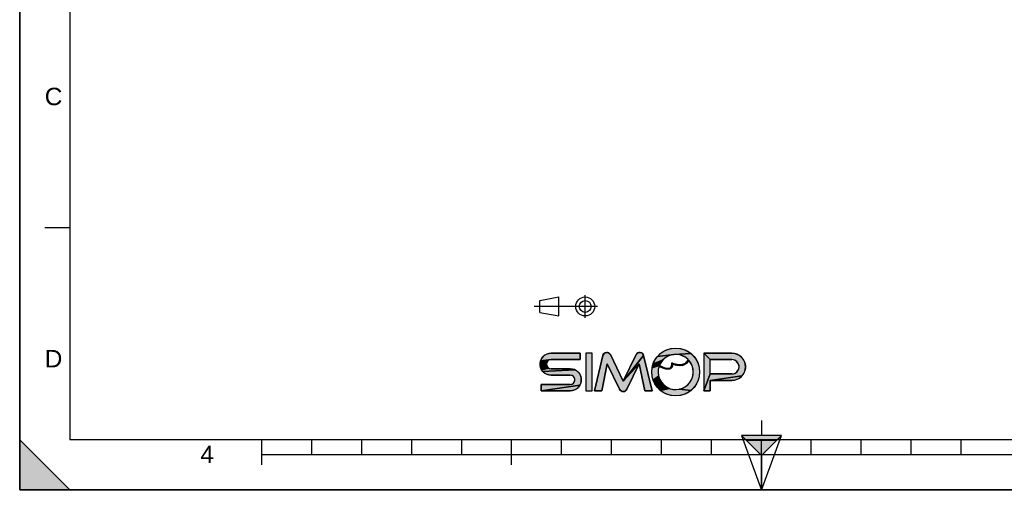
# Model space of a CAD drawing. Header units: millimetres. Extents: x 0 to 297, y 0 to 210.
# Tile 1 of 31: x 0 to 197, y 0 to 94. Entities that reach past the tile are written whole.
import ezdxf

# ---------------------------------------------------------------- set-up
doc = ezdxf.new("R2010")
doc.units = ezdxf.units.MM
doc.header["$LTSCALE"] = 16.335
doc.layers.get('0').update_dxf_attribs({"linetype": 'CONTINUOUS'})
doc.styles.add('TEXTSTYLE_2', font='arial.ttf')

# ---------------------------------------------------------------- blocks, each defined once
blk = doc.blocks.new('MARGEA4_BL0', base_point=(148.51, 105.01))
at = {"color": 7, "linetype": 'CONTINUOUS'}
for p, q in [((0.01, 0.01), (0.01, 210.01)), ((0.01, 0.01), (0.01, 210.01)), ((0.01, 210.01), (0.01, 0.01)), ((10.01, 200.01), (10.01, 10.01)), ((5.01, 52.51), (10.01, 52.51)), ((0.01, 10.01), (10.01, 0.01)), ((0.01, 0.01), (0.01, 10.01)), ((0.01, 10.01), (10.01, 0.01)), ((287.01, 10.01), (10.01, 10.01)), ((48.51, 5.01), (48.51, 10.01)), ((58.51, 7.01), (58.51, 10.01)), ((68.51, 7.01), (68.51, 10.01)), ((78.51, 7.01), (78.51, 10.01)), ((88.51, 7.01), (88.51, 10.01)), ((98.51, 5.01), (98.51, 10.01)), ((108.51, 7.01), (108.51, 10.01)), ((118.51, 7.01), (118.51, 10.01)), ((128.51, 7.01), (128.51, 10.01)), ((138.51, 7.01), (138.51, 10.01)), ((148.51, 0.01), (148.51, 10.01)), ((158.51, 7.01), (158.51, 10.01)), ((168.51, 7.01), (168.51, 10.01)), ((178.51, 7.01), (178.51, 10.01)), ((188.51, 7.01), (188.51, 10.01)), ((248.51, 7.01), (48.51, 7.01)), ((297.01, 0.01), (0.01, 0.01)), ((10.01, 0.01), (0.01, 0.01)), ((297.01, 0.01), (0.01, 0.01))]:
    blk.add_line(p, q, dxfattribs=at)
blk.add_solid([(0.01, 10.01), (10.01, 0.01), (0.01, 0.01)], dxfattribs=at)
at = {"color": 7, "linetype": 'CONTINUOUS', "style": 'TEXTSTYLE_2', "oblique": 0}
for s, p in [('C', (5.01, 77.01)), ('D', (5.01, 24.51)), ('4', (36.17, 5.35))]:
    blk.add_text(s, height=3.5, dxfattribs=at).set_placement(p)
blk = doc.blocks.new('REPERE_ORIENTATION_BL1', base_point=(148.52, 6.9))
at = {"color": 7, "linetype": 'CONTINUOUS'}
for p, q in [((148.52, 13.9), (148.52, 10.9)), ((148.52, 6.9), (144.52, 10.9)), ((152.52, 10.9), (144.52, 10.9)), ((144.52, 10.9), (148.52, -0.1)), ((151.52, 9.9), (145.52, 9.9)), ((148.52, 6.9), (152.52, 10.9)), ((148.52, -0.1), (152.52, 10.9)), ((148.52, 6.9), (148.52, -0.1))]:
    blk.add_line(p, q, dxfattribs=at)
blk.add_solid([(144.52, 10.9), (148.52, 6.9), (152.52, 10.9)], dxfattribs=at)
blk = doc.blocks.new('ISO_BL3', base_point=(109.36, 36.71))
at = {"color": 7, "linetype": 'CONTINUOUS'}
for p, q in [((104.16, 37.89), (107.96, 38.61)), ((104.16, 35.53), (104.16, 37.89)), ((107.96, 34.81), (107.96, 38.61)), ((113.24, 34.43), (113.24, 38.99)), ((115.7, 36.71), (103.02, 36.71)), ((104.16, 35.53), (107.96, 34.81))]:
    blk.add_line(p, q, dxfattribs=at)
for radius in [1.9, 1.18]:
    blk.add_circle((113.24, 36.71), radius, dxfattribs=at)
blk = doc.blocks.new('LOGO-SIMOP-2009_BL4', base_point=(124.77, 23.59))
at = {"linetype": 'CONTINUOUS'}
for points in [[(131.36, 28.39), (132.2, 28.32), (133.01, 28.1), (133.76, 27.75), (134.45, 27.27), (130.96, 27.09), (127.69, 26.67), (128.28, 27.27), (128.96, 27.75), (129.72, 28.1), (130.53, 28.32)], [(105.95, 25.95), (105.76, 25.8), (104.22, 25.38), (104.32, 25.83), (106.41, 26.07), (106.17, 26.04)], [(105.52, 25.39), (105.49, 25.15), (105.52, 24.91), (104.32, 24.47), (104.22, 24.92), (104.22, 25.38), (105.76, 25.8), (105.62, 25.61)], [(105.95, 27.3), (106.41, 27.35), (112.22, 27.35), (112.22, 26.07), (106.41, 26.07), (104.32, 25.83), (104.51, 26.25), (104.78, 26.62), (105.12, 26.93), (105.52, 27.16)], [(117.58, 27.51), (117.79, 27.47), (117.99, 27.38), (118.15, 27.24), (118.28, 27.06), (120.86, 21.75), (124.06, 25.22), (121.58, 20.12), (121.45, 19.93), (121.28, 19.79), (121.08, 19.7), (120.86, 19.67), (120.64, 19.7), (120.44, 19.79), (120.27, 19.93), (120.14, 20.12), (117.66, 25.22), (116.54, 19.83), (115.1, 19.83), (116.78, 26.89), (116.86, 27.1), (116.99, 27.27), (117.16, 27.4), (117.36, 27.49)], [(123.93, 27.47), (124.14, 27.51), (124.36, 27.49), (124.56, 27.4), (124.73, 27.27), (124.86, 27.1), (124.94, 26.89), (120.86, 21.75), (123.44, 27.06), (123.56, 27.24), (123.73, 27.38)], [(124.06, 25.22), (120.86, 21.75), (124.94, 26.89), (126.62, 19.83), (125.18, 19.83)], [(128.37, 25.44), (128.08, 24.87), (126.64, 24.42), (126.85, 25.23), (128.75, 25.95)], [(129.75, 26.72), (129.21, 26.38), (128.75, 25.95), (126.85, 25.23), (127.21, 25.99), (127.69, 26.67), (130.96, 27.09), (130.34, 26.96)], [(131.6, 27.1), (130.96, 27.09), (134.45, 27.27), (135.04, 26.67), (135.52, 25.99), (135.87, 25.23), (136.09, 24.42), (136.16, 23.59), (136.09, 22.76), (135.87, 21.95), (135.52, 21.19), (135.04, 20.5), (134.45, 19.91), (132.08, 20.14), (132.72, 20.34), (133.31, 20.66), (133.83, 21.08), (134.26, 21.59), (134.59, 22.18), (134.8, 22.82), (134.88, 23.48), (134.84, 24.15), (134.67, 24.8), (134.38, 25.41), (133.98, 25.95), (133.72, 25.55), (133.44, 25.26), (133.1, 25.04), (132.73, 24.91), (132.16, 25.01), (132.59, 25.04), (132.97, 25.16), (133.31, 25.36), (133.6, 25.65), (133.86, 26.07), (133.38, 26.48), (132.82, 26.79), (132.22, 27)], [(138.29, 26.07), (137.01, 27.35), (142.61, 27.35), (143.18, 27.29), (143.72, 27.11), (144.21, 26.83), (144.63, 26.45), (144.97, 25.99), (145.2, 25.47), (145.32, 24.91), (145.32, 24.34), (145.2, 23.79), (144.97, 23.27), (144.63, 22.81), (138.29, 21.91), (138.29, 19.83), (137.01, 19.83), (138.29, 23.19), (142.61, 23.19), (142.96, 23.23), (143.28, 23.35), (143.57, 23.55), (143.8, 23.81), (143.96, 24.12), (144.04, 24.46), (144.04, 24.8), (143.96, 25.14), (143.8, 25.45), (143.57, 25.71), (143.28, 25.9), (142.96, 26.03), (142.61, 26.07)], [(105.76, 24.5), (105.95, 24.35), (104.51, 24.05), (104.32, 24.47), (105.52, 24.91), (105.62, 24.69)], [(111.55, 23.81), (111.89, 23.5), (112.17, 23.13), (112.35, 22.71), (112.45, 22.26), (112.45, 21.8), (112.35, 21.35), (112.17, 20.93), (104.45, 19.83), (104.45, 21.11), (110.26, 21.11), (110.5, 21.14), (110.72, 21.23), (110.91, 21.38), (111.06, 21.57), (111.15, 21.79), (111.18, 22.03), (111.15, 22.27), (111.06, 22.49), (110.91, 22.68), (110.72, 22.83), (110.5, 22.92), (110.26, 22.95), (106.41, 22.95), (105.95, 23), (105.52, 23.14), (105.12, 23.37), (104.78, 23.68), (111.15, 24.04)], [(110.72, 24.18), (111.15, 24.04), (104.78, 23.68), (104.51, 24.05), (105.95, 24.35), (106.17, 24.26), (106.41, 24.23), (110.26, 24.23)], [(128.08, 24.87), (128.43, 24.7), (128.44, 24.52), (128.03, 24.72), (127.88, 24.06), (127.85, 23.39), (127.95, 22.73), (126.85, 21.95), (126.64, 22.76), (126.56, 23.59), (126.64, 24.42)], [(128.74, 24.57), (129.03, 24.46), (129.31, 24.37), (129.16, 24.24), (128.8, 24.37), (128.44, 24.52), (128.43, 24.7)], [(129.79, 24.29), (130, 24.3), (130.27, 24.21), (130.03, 24.14), (129.77, 24.13), (129.47, 24.17), (129.16, 24.24), (129.31, 24.37), (129.55, 24.32)], [(131.15, 25.2), (131.68, 25.06), (131.32, 24.98), (130.74, 25.18), (130.72, 24.82), (130.63, 24.56), (130.48, 24.35), (130.27, 24.21), (130, 24.3), (130.18, 24.35), (130.35, 24.45), (130.48, 24.62), (130.55, 24.81), (130.58, 25.06), (130.56, 25.43)], [(132.16, 25.01), (132.73, 24.91), (132.31, 24.85), (131.84, 24.87), (131.32, 24.98), (131.68, 25.06)], [(128.18, 22.1), (128.52, 21.52), (128.96, 21.02), (127.69, 20.5), (127.21, 21.19), (126.85, 21.95), (127.95, 22.73)], [(143.18, 21.97), (142.61, 21.91), (138.29, 21.91), (144.63, 22.81), (144.21, 22.43), (143.72, 22.14)], [(110.72, 19.88), (110.26, 19.83), (104.45, 19.83), (112.17, 20.93), (111.89, 20.56), (111.55, 20.25), (111.15, 20.02)], [(129.49, 20.61), (130.09, 20.31), (128.28, 19.91), (127.69, 20.5), (128.96, 21.02)], [(131.41, 20.07), (132.08, 20.14), (134.45, 19.91), (133.76, 19.43), (133.01, 19.08), (132.2, 18.86), (131.36, 18.79), (130.53, 18.86), (129.72, 19.08), (128.96, 19.43), (128.28, 19.91), (130.09, 20.31), (130.74, 20.13)]]:
    blk.add_hatch(color=7, dxfattribs=at).paths.add_polyline_path(points)
at = {"color": 7, "linetype": 'CONTINUOUS'}
for p, q in [((128.28, 27.27), (128.96, 27.75)), ((128.96, 27.75), (129.72, 28.1)), ((129.72, 28.1), (130.53, 28.32)), ((130.53, 28.32), (131.36, 28.39)), ((131.36, 28.39), (132.2, 28.32)), ((132.2, 28.32), (133.01, 28.1)), ((133.01, 28.1), (133.76, 27.75)), ((133.76, 27.75), (134.45, 27.27)), ((104.22, 25.38), (104.32, 25.83)), ((105.76, 25.8), (104.22, 25.38)), ((104.32, 25.83), (104.51, 26.25)), ((106.41, 26.07), (104.32, 25.83)), ((104.51, 26.25), (104.78, 26.62)), ((104.78, 26.62), (105.12, 26.93)), ((105.12, 26.93), (105.52, 27.16)), ((105.52, 27.16), (105.95, 27.3)), ((105.76, 25.8), (105.62, 25.61)), ((105.95, 25.95), (105.76, 25.8)), ((105.95, 27.3), (106.41, 27.35)), ((106.17, 26.04), (105.95, 25.95)), ((106.41, 26.07), (106.17, 26.04)), ((112.22, 27.35), (106.41, 27.35)), ((106.41, 26.07), (112.22, 26.07)), ((112.22, 26.07), (112.22, 27.35)), ((113.34, 27.35), (113.34, 19.83)), ((114.62, 27.35), (113.34, 27.35)), ((114.62, 19.83), (114.62, 27.35)), ((116.78, 26.89), (115.1, 19.83)), ((116.78, 26.89), (116.86, 27.1)), ((116.86, 27.1), (116.99, 27.27)), ((116.99, 27.27), (117.16, 27.4)), ((117.16, 27.4), (117.36, 27.49)), ((117.36, 27.49), (117.58, 27.51)), ((117.58, 27.51), (117.79, 27.47)), ((117.79, 27.47), (117.99, 27.38)), ((117.99, 27.38), (118.15, 27.24)), ((118.15, 27.24), (118.28, 27.06)), ((120.86, 21.75), (118.28, 27.06)), ((123.44, 27.06), (120.86, 21.75)), ((124.94, 26.89), (120.86, 21.75)), ((123.44, 27.06), (123.56, 27.24)), ((123.56, 27.24), (123.73, 27.38)), ((123.73, 27.38), (123.93, 27.47)), ((123.93, 27.47), (124.14, 27.51)), ((124.14, 27.51), (124.36, 27.49)), ((124.36, 27.49), (124.56, 27.4)), ((124.56, 27.4), (124.73, 27.27)), ((124.73, 27.27), (124.86, 27.1)), ((124.86, 27.1), (124.94, 26.89)), ((126.62, 19.83), (124.94, 26.89)), ((126.85, 25.23), (127.21, 25.99)), ((128.75, 25.95), (126.85, 25.23)), ((127.21, 25.99), (127.69, 26.67)), ((127.69, 26.67), (128.28, 27.27)), ((130.96, 27.09), (127.69, 26.67)), ((128.75, 25.95), (128.37, 25.44)), ((129.21, 26.38), (128.75, 25.95)), ((129.75, 26.72), (129.21, 26.38)), ((130.34, 26.96), (129.75, 26.72)), ((130.96, 27.09), (130.34, 26.96)), ((134.45, 27.27), (130.96, 27.09)), ((131.6, 27.1), (130.96, 27.09)), ((132.22, 27), (131.6, 27.1)), ((132.82, 26.79), (132.22, 27)), ((133.38, 26.48), (132.82, 26.79)), ((133.31, 25.36), (133.6, 25.65)), ((133.86, 26.07), (133.38, 26.48)), ((133.6, 25.65), (133.86, 26.07)), ((133.98, 25.95), (133.72, 25.55)), ((134.38, 25.41), (133.98, 25.95)), ((134.45, 27.27), (135.04, 26.67)), ((135.04, 26.67), (135.52, 25.99)), ((135.52, 25.99), (135.87, 25.23)), ((142.61, 27.35), (137.01, 27.35)), ((138.29, 26.07), (137.01, 27.35)), ((137.01, 27.35), (137.01, 19.83)), ((138.29, 26.07), (142.61, 26.07)), ((138.29, 23.19), (138.29, 26.07)), ((142.61, 27.35), (143.18, 27.29)), ((142.96, 26.03), (142.61, 26.07)), ((143.28, 25.9), (142.96, 26.03)), ((143.18, 27.29), (143.72, 27.11)), ((143.57, 25.71), (143.28, 25.9)), ((143.8, 25.45), (143.57, 25.71)), ((143.72, 27.11), (144.21, 26.83)), ((144.21, 26.83), (144.63, 26.45)), ((144.63, 26.45), (144.97, 25.99)), ((144.97, 25.99), (145.2, 25.47)), ((104.22, 24.92), (104.22, 25.38)), ((104.32, 24.47), (104.22, 24.92)), ((105.52, 24.91), (104.32, 24.47)), ((104.51, 24.05), (104.32, 24.47)), ((105.95, 24.35), (104.51, 24.05)), ((104.78, 23.68), (104.51, 24.05)), ((111.15, 24.04), (104.78, 23.68)), ((105.12, 23.37), (104.78, 23.68)), ((105.52, 25.39), (105.49, 25.15)), ((105.49, 25.15), (105.52, 24.91)), ((105.62, 25.61), (105.52, 25.39)), ((105.52, 24.91), (105.62, 24.69)), ((105.62, 24.69), (105.76, 24.5)), ((105.76, 24.5), (105.95, 24.35)), ((105.95, 24.35), (106.17, 24.26)), ((106.17, 24.26), (106.41, 24.23)), ((110.26, 24.23), (106.41, 24.23)), ((110.26, 24.23), (110.72, 24.18)), ((110.72, 24.18), (111.15, 24.04)), ((111.15, 24.04), (111.55, 23.81)), ((111.55, 23.81), (111.89, 23.5)), ((116.54, 19.83), (117.66, 25.22)), ((117.66, 25.22), (120.14, 20.12)), ((124.06, 25.22), (120.86, 21.75)), ((121.58, 20.12), (124.06, 25.22)), ((124.06, 25.22), (125.18, 19.83)), ((126.56, 23.59), (126.64, 24.42)), ((126.64, 24.42), (126.85, 25.23)), ((128.08, 24.87), (126.64, 24.42)), ((127.88, 24.06), (127.85, 23.39)), ((128.03, 24.72), (127.88, 24.06)), ((128.44, 24.52), (128.03, 24.72)), ((128.37, 25.44), (128.08, 24.87)), ((128.08, 24.87), (128.43, 24.7)), ((128.43, 24.7), (128.74, 24.57)), ((128.43, 24.7), (128.44, 24.52)), ((128.8, 24.37), (128.44, 24.52)), ((128.74, 24.57), (129.03, 24.46)), ((129.16, 24.24), (128.8, 24.37)), ((129.03, 24.46), (129.31, 24.37)), ((129.31, 24.37), (129.16, 24.24)), ((129.47, 24.17), (129.16, 24.24)), ((129.31, 24.37), (129.55, 24.32)), ((129.77, 24.13), (129.47, 24.17)), ((129.55, 24.32), (129.79, 24.29)), ((130.03, 24.14), (129.77, 24.13)), ((129.79, 24.29), (130, 24.3)), ((130, 24.3), (130.18, 24.35)), ((130.27, 24.21), (130, 24.3)), ((130.27, 24.21), (130.03, 24.14)), ((130.18, 24.35), (130.35, 24.45)), ((130.48, 24.35), (130.27, 24.21)), ((130.35, 24.45), (130.48, 24.62)), ((130.48, 24.62), (130.55, 24.81)), ((130.63, 24.56), (130.48, 24.35)), ((130.55, 24.81), (130.58, 25.06)), ((130.58, 25.06), (130.56, 25.43)), ((130.56, 25.43), (131.15, 25.2)), ((130.72, 24.82), (130.63, 24.56)), ((130.74, 25.18), (130.72, 24.82)), ((131.32, 24.98), (130.74, 25.18)), ((131.15, 25.2), (131.68, 25.06)), ((131.68, 25.06), (131.32, 24.98)), ((131.84, 24.87), (131.32, 24.98)), ((131.68, 25.06), (132.16, 25.01)), ((132.31, 24.85), (131.84, 24.87)), ((132.16, 25.01), (132.59, 25.04)), ((132.73, 24.91), (132.16, 25.01)), ((132.73, 24.91), (132.31, 24.85)), ((132.59, 25.04), (132.97, 25.16)), ((133.1, 25.04), (132.73, 24.91)), ((132.97, 25.16), (133.31, 25.36)), ((133.44, 25.26), (133.1, 25.04)), ((133.72, 25.55), (133.44, 25.26)), ((134.67, 24.8), (134.38, 25.41)), ((134.84, 24.15), (134.67, 24.8)), ((134.88, 23.48), (134.84, 24.15)), ((135.87, 25.23), (136.09, 24.42)), ((136.09, 24.42), (136.16, 23.59)), ((143.57, 23.55), (143.8, 23.81)), ((143.96, 25.14), (143.8, 25.45)), ((143.8, 23.81), (143.96, 24.12)), ((144.04, 24.8), (143.96, 25.14)), ((143.96, 24.12), (144.04, 24.46)), ((144.04, 24.46), (144.04, 24.8)), ((145.2, 23.79), (144.97, 23.27)), ((145.2, 25.47), (145.32, 24.91)), ((145.32, 24.34), (145.2, 23.79)), ((145.32, 24.91), (145.32, 24.34)), ((105.52, 23.14), (105.12, 23.37)), ((105.95, 23), (105.52, 23.14)), ((106.41, 22.95), (105.95, 23)), ((106.41, 22.95), (110.26, 22.95)), ((110.5, 22.92), (110.26, 22.95)), ((110.72, 22.83), (110.5, 22.92)), ((110.91, 22.68), (110.72, 22.83)), ((111.06, 22.49), (110.91, 22.68)), ((111.15, 22.27), (111.06, 22.49)), ((111.06, 21.57), (111.15, 21.79)), ((111.18, 22.03), (111.15, 22.27)), ((111.15, 21.79), (111.18, 22.03)), ((111.89, 23.5), (112.17, 23.13)), ((112.17, 23.13), (112.35, 22.71)), ((112.35, 22.71), (112.45, 22.26)), ((112.45, 21.8), (112.35, 21.35)), ((112.45, 22.26), (112.45, 21.8)), ((126.64, 22.76), (126.56, 23.59)), ((126.85, 21.95), (126.64, 22.76)), ((127.95, 22.73), (126.85, 21.95)), ((127.21, 21.19), (126.85, 21.95)), ((127.85, 23.39), (127.95, 22.73)), ((127.95, 22.73), (128.18, 22.1)), ((128.18, 22.1), (128.52, 21.52)), ((134.26, 21.59), (134.59, 22.18)), ((134.59, 22.18), (134.8, 22.82)), ((134.8, 22.82), (134.88, 23.48)), ((135.87, 21.95), (135.52, 21.19)), ((136.09, 22.76), (135.87, 21.95)), ((136.16, 23.59), (136.09, 22.76)), ((138.29, 23.19), (137.01, 19.83)), ((142.61, 23.19), (138.29, 23.19)), ((144.63, 22.81), (138.29, 21.91)), ((138.29, 21.91), (142.61, 21.91)), ((138.29, 19.83), (138.29, 21.91)), ((142.61, 23.19), (142.96, 23.23)), ((143.18, 21.97), (142.61, 21.91)), ((142.96, 23.23), (143.28, 23.35)), ((143.72, 22.14), (143.18, 21.97)), ((143.28, 23.35), (143.57, 23.55)), ((144.21, 22.43), (143.72, 22.14)), ((144.63, 22.81), (144.21, 22.43)), ((144.97, 23.27), (144.63, 22.81)), ((104.45, 21.11), (104.45, 19.83)), ((110.26, 21.11), (104.45, 21.11)), ((112.17, 20.93), (104.45, 19.83)), ((104.45, 19.83), (110.26, 19.83)), ((110.26, 21.11), (110.5, 21.14)), ((110.72, 19.88), (110.26, 19.83)), ((110.5, 21.14), (110.72, 21.23)), ((110.72, 21.23), (110.91, 21.38)), ((111.15, 20.02), (110.72, 19.88)), ((110.91, 21.38), (111.06, 21.57)), ((111.55, 20.25), (111.15, 20.02)), ((111.89, 20.56), (111.55, 20.25)), ((112.17, 20.93), (111.89, 20.56)), ((112.35, 21.35), (112.17, 20.93)), ((113.34, 19.83), (114.62, 19.83)), ((115.1, 19.83), (116.54, 19.83)), ((120.27, 19.93), (120.14, 20.12)), ((120.44, 19.79), (120.27, 19.93)), ((120.64, 19.7), (120.44, 19.79)), ((121.28, 19.79), (121.08, 19.7)), ((121.45, 19.93), (121.28, 19.79)), ((121.58, 20.12), (121.45, 19.93)), ((125.18, 19.83), (126.62, 19.83)), ((127.69, 20.5), (127.21, 21.19)), ((128.96, 21.02), (127.69, 20.5)), ((128.28, 19.91), (127.69, 20.5)), ((130.09, 20.31), (128.28, 19.91)), ((128.96, 19.43), (128.28, 19.91)), ((128.52, 21.52), (128.96, 21.02)), ((128.96, 21.02), (129.49, 20.61)), ((129.49, 20.61), (130.09, 20.31)), ((130.09, 20.31), (130.74, 20.13)), ((130.74, 20.13), (131.41, 20.07)), ((131.41, 20.07), (132.08, 20.14)), ((132.08, 20.14), (132.72, 20.34)), ((134.45, 19.91), (132.08, 20.14)), ((132.72, 20.34), (133.31, 20.66)), ((133.31, 20.66), (133.83, 21.08)), ((134.45, 19.91), (133.76, 19.43)), ((133.83, 21.08), (134.26, 21.59)), ((135.04, 20.5), (134.45, 19.91)), ((135.52, 21.19), (135.04, 20.5)), ((137.01, 19.83), (138.29, 19.83)), ((120.86, 19.67), (120.64, 19.7)), ((121.08, 19.7), (120.86, 19.67)), ((129.72, 19.08), (128.96, 19.43)), ((130.53, 18.86), (129.72, 19.08)), ((131.36, 18.79), (130.53, 18.86)), ((132.2, 18.86), (131.36, 18.79)), ((133.01, 19.08), (132.2, 18.86)), ((133.76, 19.43), (133.01, 19.08))]:
    blk.add_line(p, q, dxfattribs=at)
for points in [[(131.36, 28.39), (132.2, 28.32), (133.01, 28.1), (133.76, 27.75), (134.45, 27.27), (130.96, 27.09), (127.69, 26.67), (128.28, 27.27), (128.96, 27.75), (129.72, 28.1), (130.53, 28.32), (131.36, 28.39)], [(105.95, 25.95), (105.76, 25.8), (104.22, 25.38), (104.32, 25.83), (106.41, 26.07), (106.17, 26.04), (105.95, 25.95)], [(105.52, 25.39), (105.49, 25.15), (105.52, 24.91), (104.32, 24.47), (104.22, 24.92), (104.22, 25.38), (105.76, 25.8), (105.62, 25.61), (105.52, 25.39)], [(105.95, 27.3), (106.41, 27.35), (112.22, 27.35), (112.22, 26.07), (106.41, 26.07), (104.32, 25.83), (104.51, 26.25), (104.78, 26.62), (105.12, 26.93), (105.52, 27.16), (105.95, 27.3)], [(117.58, 27.51), (117.79, 27.47), (117.99, 27.38), (118.15, 27.24), (118.28, 27.06), (120.86, 21.75), (124.06, 25.22), (121.58, 20.12), (121.45, 19.93), (121.28, 19.79), (121.08, 19.7), (120.86, 19.67), (120.64, 19.7), (120.44, 19.79), (120.27, 19.93), (120.14, 20.12), (117.66, 25.22), (116.54, 19.83), (115.1, 19.83), (116.78, 26.89), (116.86, 27.1), (116.99, 27.27), (117.16, 27.4), (117.36, 27.49), (117.58, 27.51)], [(123.93, 27.47), (124.14, 27.51), (124.36, 27.49), (124.56, 27.4), (124.73, 27.27), (124.86, 27.1), (124.94, 26.89), (120.86, 21.75), (123.44, 27.06), (123.56, 27.24), (123.73, 27.38), (123.93, 27.47)], [(124.06, 25.22), (120.86, 21.75), (124.94, 26.89), (126.62, 19.83), (125.18, 19.83), (124.06, 25.22)], [(128.37, 25.44), (128.08, 24.87), (126.64, 24.42), (126.85, 25.23), (128.75, 25.95), (128.37, 25.44)], [(129.75, 26.72), (129.21, 26.38), (128.75, 25.95), (126.85, 25.23), (127.21, 25.99), (127.69, 26.67), (130.96, 27.09), (130.34, 26.96), (129.75, 26.72)], [(131.6, 27.1), (130.96, 27.09), (134.45, 27.27), (135.04, 26.67), (135.52, 25.99), (135.87, 25.23), (136.09, 24.42), (136.16, 23.59), (136.09, 22.76), (135.87, 21.95), (135.52, 21.19), (135.04, 20.5), (134.45, 19.91), (132.08, 20.14), (132.72, 20.34), (133.31, 20.66), (133.83, 21.08), (134.26, 21.59), (134.59, 22.18), (134.8, 22.82), (134.88, 23.48), (134.84, 24.15), (134.67, 24.8), (134.38, 25.41), (133.98, 25.95), (133.72, 25.55), (133.44, 25.26), (133.1, 25.04), (132.73, 24.91), (132.16, 25.01), (132.59, 25.04), (132.97, 25.16), (133.31, 25.36), (133.6, 25.65), (133.86, 26.07), (133.38, 26.48), (132.82, 26.79), (132.22, 27), (131.6, 27.1)], [(138.29, 26.07), (137.01, 27.35), (142.61, 27.35), (143.18, 27.29), (143.72, 27.11), (144.21, 26.83), (144.63, 26.45), (144.97, 25.99), (145.2, 25.47), (145.32, 24.91), (145.32, 24.34), (145.2, 23.79), (144.97, 23.27), (144.63, 22.81), (138.29, 21.91), (138.29, 19.83), (137.01, 19.83), (138.29, 23.19), (142.61, 23.19), (142.96, 23.23), (143.28, 23.35), (143.57, 23.55), (143.8, 23.81), (143.96, 24.12), (144.04, 24.46), (144.04, 24.8), (143.96, 25.14), (143.8, 25.45), (143.57, 25.71), (143.28, 25.9), (142.96, 26.03), (142.61, 26.07), (138.29, 26.07)], [(105.76, 24.5), (105.95, 24.35), (104.51, 24.05), (104.32, 24.47), (105.52, 24.91), (105.62, 24.69), (105.76, 24.5)], [(111.55, 23.81), (111.89, 23.5), (112.17, 23.13), (112.35, 22.71), (112.45, 22.26), (112.45, 21.8), (112.35, 21.35), (112.17, 20.93), (104.45, 19.83), (104.45, 21.11), (110.26, 21.11), (110.5, 21.14), (110.72, 21.23), (110.91, 21.38), (111.06, 21.57), (111.15, 21.79), (111.18, 22.03), (111.15, 22.27), (111.06, 22.49), (110.91, 22.68), (110.72, 22.83), (110.5, 22.92), (110.26, 22.95), (106.41, 22.95), (105.95, 23), (105.52, 23.14), (105.12, 23.37), (104.78, 23.68), (111.15, 24.04), (111.55, 23.81)], [(110.72, 24.18), (111.15, 24.04), (104.78, 23.68), (104.51, 24.05), (105.95, 24.35), (106.17, 24.26), (106.41, 24.23), (110.26, 24.23), (110.72, 24.18)], [(128.08, 24.87), (128.43, 24.7), (128.44, 24.52), (128.03, 24.72), (127.88, 24.06), (127.85, 23.39), (127.95, 22.73), (126.85, 21.95), (126.64, 22.76), (126.56, 23.59), (126.64, 24.42), (128.08, 24.87)], [(128.74, 24.57), (129.03, 24.46), (129.31, 24.37), (129.16, 24.24), (128.8, 24.37), (128.44, 24.52), (128.43, 24.7), (128.74, 24.57)], [(129.79, 24.29), (130, 24.3), (130.27, 24.21), (130.03, 24.14), (129.77, 24.13), (129.47, 24.17), (129.16, 24.24), (129.31, 24.37), (129.55, 24.32), (129.79, 24.29)], [(131.15, 25.2), (131.68, 25.06), (131.32, 24.98), (130.74, 25.18), (130.72, 24.82), (130.63, 24.56), (130.48, 24.35), (130.27, 24.21), (130, 24.3), (130.18, 24.35), (130.35, 24.45), (130.48, 24.62), (130.55, 24.81), (130.58, 25.06), (130.56, 25.43), (131.15, 25.2)], [(132.16, 25.01), (132.73, 24.91), (132.31, 24.85), (131.84, 24.87), (131.32, 24.98), (131.68, 25.06), (132.16, 25.01)], [(128.18, 22.1), (128.52, 21.52), (128.96, 21.02), (127.69, 20.5), (127.21, 21.19), (126.85, 21.95), (127.95, 22.73), (128.18, 22.1)], [(143.18, 21.97), (142.61, 21.91), (138.29, 21.91), (144.63, 22.81), (144.21, 22.43), (143.72, 22.14), (143.18, 21.97)], [(110.72, 19.88), (110.26, 19.83), (104.45, 19.83), (112.17, 20.93), (111.89, 20.56), (111.55, 20.25), (111.15, 20.02), (110.72, 19.88)], [(129.49, 20.61), (130.09, 20.31), (128.28, 19.91), (127.69, 20.5), (128.96, 21.02), (129.49, 20.61)], [(131.41, 20.07), (132.08, 20.14), (134.45, 19.91), (133.76, 19.43), (133.01, 19.08), (132.2, 18.86), (131.36, 18.79), (130.53, 18.86), (129.72, 19.08), (128.96, 19.43), (128.28, 19.91), (130.09, 20.31), (130.74, 20.13), (131.41, 20.07)]]:
    blk.add_lwpolyline(points, dxfattribs=at)
blk.add_circle((131.36, 23.59), 4.8, dxfattribs=at)
for centre, radius, start, end in [((106.41, 25.15), 2.2, 90, 270), ((106.41, 25.15), 0.92, 90, 270), ((117.56, 26.71), 0.8, 25.9494, 166.6355), ((124.16, 26.71), 0.8, 13.3645, 154.0506), ((131.36, 23.59), 3.52, 161.3005, 42.0267), ((131.36, 23.59), 3.52, 44.7928, 158.6763), ((142.61, 24.63), 2.72, 270, 90), ((142.61, 24.63), 1.44, 270, 90), ((110.26, 22.03), 2.2, 270, 90), ((110.26, 22.03), 0.92, 270, 90), ((120.86, 20.47), 0.8, 205.9494, 334.0506)]:
    blk.add_arc(centre, radius, start, end, dxfattribs=at)
blk.add_open_spline([(133.86, 26.07), (133.69, 25.73), (133.28, 25.24), (132.5, 24.97), (131.59, 25.04), (130.91, 25.27), (130.56, 25.43)], degree=3, dxfattribs=at)
for points, knots in [([(133.98, 25.95), (133.74, 25.49), (133.11, 24.89), (131.96, 24.79), (131.13, 25.02), (130.74, 25.18)], [0, 0, 0, 0, 0.345264, 0.703638, 1, 1, 1, 1]), ([(130.74, 25.18), (130.75, 25.01), (130.71, 24.64), (130.44, 24.24), (129.95, 24.1), (129.39, 24.16), (128.75, 24.37), (128.28, 24.59), (128.03, 24.72)], [0, 0, 0, 0, 0.118516, 0.29564, 0.472763, 0.649887, 0.82701, 1, 1, 1, 1]), ([(130.56, 25.43), (130.59, 25.22), (130.59, 24.88), (130.47, 24.54), (130.24, 24.35), (129.84, 24.25), (129.15, 24.38), (128.46, 24.68), (128.08, 24.87)], [0, 0, 0, 0, 0.125, 0.25, 0.375, 0.5, 0.75, 1, 1, 1, 1])]:
    blk.add_open_spline(points, degree=3, knots=knots, dxfattribs=at)
for points in [[(113.34, 19.83), (113.34, 27.35), (114.62, 19.83), (114.62, 27.35)], [(138.29, 23.19), (137.01, 19.83), (138.29, 26.07), (137.01, 27.35)]]:
    blk.add_solid(points, dxfattribs=at)

msp = doc.modelspace()

# ---------------------------------------------------------------- linework, layer by layer
at = {"color": 7, "linetype": 'CONTINUOUS'}
for q in [(0, 210), (297, 0)]:
    msp.add_line((0, 0), q, dxfattribs=at)

# ---------------------------------------------------------------- block references
for name, p in [('MARGEA4_BL0', (148.51, 105.01)), ('ISO_BL3', (109.36, 36.71)), ('LOGO-SIMOP-2009_BL4', (124.77, 23.59)), ('REPERE_ORIENTATION_BL1', (148.52, 6.9))]:
    msp.add_blockref(name, p, dxfattribs=at)

doc.saveas('drawing.dxf')
